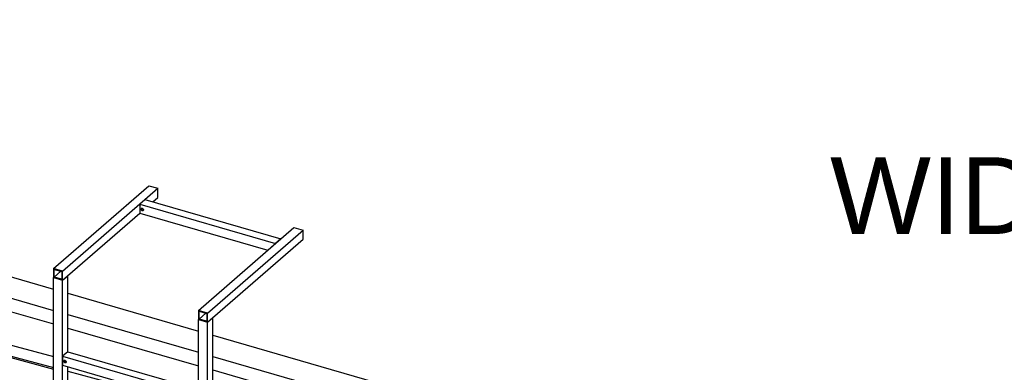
# Model space of a CAD drawing. Header units: millimetres. Extents: x -288865 to 11255, y 102926 to 380857.
# Tile 60 of 142: x -153778 to -150885, y 237540 to 238575. Entities that reach past the tile are written whole.
import ezdxf

# ---------------------------------------------------------------- set-up
doc = ezdxf.new("R2010")
doc.units = ezdxf.units.MM
doc.header["$MEASUREMENT"] = 0
doc.layers.add('A', color=7, linetype='Continuous')
doc.layers.add('TS_LINIE_WIDOCZNE', color=7, linetype='Continuous')
doc.styles.add('TOM', font='arial.ttf', dxfattribs={"height": 18})

# ---------------------------------------------------------------- blocks, each defined once
blk = doc.blocks.new('Part-68308383-2092 - 1330')
at = {"layer": 'TS_LINIE_WIDOCZNE', "color": 1, "linetype": 'Continuous'}
for p, q in [((10630.6, 12501.6), (10682.9, 12546.9)), ((10716.3, 12537.2), (10682.9, 12546.9)), ((10717.8, 12538.6), (10716.3, 12537.2)), ((10717.8, 12538.6), (11133.8, 12418.5)), ((10630.6, 12501.6), (11133.8, 12356.3)), ((10630.6, 12461.6), (10630.6, 12501.6)), ((10630.6, 12461.6), (11133.8, 12316.3)), ((11175.8, 12406.4), (11560, 12295.5)), ((11175.8, 12344.2), (11560, 12233.3)), ((11175.8, 12304.2), (11560, 12193.3)), ((11602, 12283.3), (12243.3, 12098.2)), ((11602, 12221.2), (12222.8, 12042)), ((11602, 12181.2), (12222.8, 12002)), ((12241.7, 12096.9), (12243.3, 12098.2)), ((12275.1, 12087.3), (12241.7, 12096.9)), ((12243.3, 12098.2), (12243.3, 12096.5)), ((12222.8, 12042), (12275.1, 12087.3)), ((12272.8, 12082.6), (12275.1, 12084.6)), ((12275.1, 12084.6), (12275.1, 12087.3)), ((12222.8, 12042), (12222.8, 12002)), ((12224.3, 12040.7), (12230.4, 12046)), ((12224.3, 12003.3), (12224.3, 12040.7)), ((12222.8, 12002), (12224.3, 12003.3))]:
    blk.add_line(p, q, dxfattribs=at)
blk = doc.blocks.new('Part-68308383-2072 - 1330')
at = {"layer": 'TS_LINIE_WIDOCZNE', "color": 1, "linetype": 'Continuous'}
for p, q in [((11175.8, 12234.9), (11160.4, 12221.6)), ((11160.4, 12221.6), (11160.4, 12195)), ((11160.4, 12221.6), (11560, 12106.3)), ((11163.8, 12207.3), (11164.9, 12209.8)), ((11164.9, 12209.8), (11167.8, 12210.2)), ((11165.7, 12209.9), (11164.9, 12208.3)), ((11167.8, 12210.2), (11170.6, 12208.2)), ((11175.8, 12234.9), (11560, 12124.1)), ((11160.4, 12195), (11560, 12079.6)), ((11164.9, 12204.2), (11163.8, 12207.3)), ((11164.9, 12208.3), (11166.1, 12205.2)), ((11167.8, 12202.2), (11164.9, 12204.2)), ((11166.1, 12205.2), (11168.9, 12203.2)), ((11170.6, 12202.5), (11167.8, 12202.2)), ((11168.2, 12203.7), (11171.3, 12206.4)), ((11168.9, 12203.2), (11171, 12203.4)), ((11170.6, 12208.2), (11171.8, 12205)), ((11171.8, 12205), (11170.6, 12202.5)), ((11548.6, 12096.2), (11549.8, 12098.7)), ((11549.8, 12093.1), (11548.6, 12096.2)), ((11549.8, 12098.7), (11552.6, 12099.1)), ((11550.5, 12098.8), (11549.8, 12097.2)), ((11549.8, 12097.2), (11551, 12094.1)), ((11551, 12094.1), (11553.8, 12092.1)), ((11552.6, 12099.1), (11555.5, 12097.1)), ((11555.5, 12097.1), (11556.6, 12093.9)), ((11556.6, 12093.9), (11555.5, 12091.4)), ((11560, 12079.6), (11560, 12106.3)), ((11552.6, 12091.1), (11549.8, 12093.1)), ((11555.5, 12091.4), (11552.6, 12091.1)), ((11553.8, 12092.1), (11555.9, 12092.3))]:
    blk.add_line(p, q, dxfattribs=at)
blk = doc.blocks.new('Part-68308383-1641 - 1330')
at = {"layer": 'TS_LINIE_WIDOCZNE', "color": 1, "linetype": 'Continuous'}
for p, q in [((7453.1, 13209.5), (11133.8, 12220.6)), ((7425.1, 13185.2), (11133.8, 12188.7)), ((7425.1, 13180.6), (11133.8, 12184.1)), ((11175.8, 12177.4), (11430.3, 12109.1))]:
    blk.add_line(p, q, dxfattribs=at)
blk = doc.blocks.new('Part-68308383-1649 - 1330')
at = {"layer": 'TS_LINIE_WIDOCZNE', "color": 1, "linetype": 'Continuous'}
for p, q in [((11210.6, 11607.6), (10706.8, 12210.2)), ((11235, 11614.3), (10745.6, 12199.8)), ((11256.6, 11620.2), (10779.8, 12190.6)), ((11412.7, 11401.8), (11241.4, 11606.6)), ((11428.1, 11415.1), (11263, 11612.6)), ((11373, 11413.2), (11217, 11599.9)), ((11373, 11413.2), (11412.7, 11401.8)), ((11412.7, 11401.8), (11428.1, 11415.1))]:
    blk.add_line(p, q, dxfattribs=at)
blk = doc.blocks.new('Part-68308383-2070 - 1330')
at = {"layer": 'TS_LINIE_WIDOCZNE', "color": 1, "linetype": 'Continuous'}
for p, q in [((11133.8, 12049.4), (11133.8, 12452.5)), ((11133.8, 12452.5), (11160.4, 12444.8)), ((11160.4, 12444.8), (11175.8, 12458.1)), ((11160.4, 12041.8), (11160.4, 12444.8)), ((11175.8, 12234.9), (11175.8, 12458.1)), ((11175.8, 12055.1), (11175.8, 12190.5)), ((11160.4, 12041.8), (11133.8, 12049.4)), ((11175.8, 12055.1), (11160.4, 12041.8))]:
    blk.add_line(p, q, dxfattribs=at)
blk = doc.blocks.new('Part-68308383-2071 - 1330')
at = {"layer": 'TS_LINIE_WIDOCZNE', "color": 1, "linetype": 'Continuous'}
for p, q in [((11560, 11926.4), (11560, 12329.5)), ((11560, 12329.5), (11586.6, 12321.8)), ((11586.6, 12321.8), (11602, 12335.1)), ((11602, 11932.1), (11602, 12335.1)), ((11586.6, 11918.7), (11586.6, 12321.8)), ((11586.6, 11918.7), (11560, 11926.4)), ((11602, 11932.1), (11586.6, 11918.7))]:
    blk.add_line(p, q, dxfattribs=at)
blk = doc.blocks.new('Part-68308383-2075 - 1330')
at = {"layer": 'TS_LINIE_WIDOCZNE', "color": 1, "linetype": 'Continuous'}
for p, q in [((11402.8, 12681.3), (11387.4, 12668)), ((11402.8, 12681.3), (11802.3, 12566)), ((11387.4, 12668), (11387.4, 12641.3)), ((11387.4, 12668), (11786.9, 12552.6)), ((11390.7, 12653.7), (11391.9, 12656.2)), ((11391.9, 12650.5), (11390.7, 12653.7)), ((11391.9, 12656.2), (11394.7, 12656.5)), ((11392.6, 12656.3), (11391.9, 12654.7)), ((11391.9, 12654.7), (11393, 12651.5)), ((11394.7, 12648.5), (11391.9, 12650.5)), ((11393, 12651.5), (11395.8, 12649.5)), ((11394.7, 12656.5), (11397.5, 12654.5)), ((11397.5, 12648.9), (11394.7, 12648.5)), ((11395.1, 12650), (11398.2, 12652.7)), ((11395.8, 12649.5), (11397.9, 12649.8)), ((11397.5, 12654.5), (11398.7, 12651.4)), ((11398.7, 12651.4), (11397.5, 12648.9)), ((11387.4, 12641.3), (11763.8, 12532.6)), ((11802.3, 12566), (11786.9, 12552.6)), ((11775.8, 12543), (11776.7, 12545.1)), ((11776.7, 12545.1), (11778.4, 12545.3)), ((11776.9, 12544), (11777.5, 12545.2))]:
    blk.add_line(p, q, dxfattribs=at)
blk = doc.blocks.new('Part-68308383-2073 - 1330')
at = {"layer": 'TS_LINIE_WIDOCZNE', "color": 1, "linetype": 'Continuous'}
for p, q in [((11133.8, 12479.1), (11414.6, 12722.3)), ((11160.4, 12471.4), (11441.2, 12714.6)), ((11414.6, 12722.3), (11441.2, 12714.6)), ((11441.2, 12687.9), (11441.2, 12714.6)), ((11425.8, 12674.6), (11441.2, 12687.9)), ((11160.4, 12444.8), (11387.4, 12641.3)), ((11160.4, 12471.4), (11133.8, 12479.1)), ((11133.8, 12479.1), (11133.8, 12452.5)), ((11135.8, 12453.9), (11135.8, 12476.6)), ((11135.8, 12476.6), (11158.4, 12470)), ((11135.8, 12453.9), (11155.4, 12470.9)), ((11158.4, 12470), (11158.4, 12447.4)), ((11160.4, 12444.8), (11160.4, 12471.4)), ((11133.8, 12452.5), (11160.4, 12444.8)), ((11158.4, 12447.4), (11135.8, 12453.9))]:
    blk.add_line(p, q, dxfattribs=at)
blk = doc.blocks.new('Part-68308383-2074 - 1330')
at = {"layer": 'TS_LINIE_WIDOCZNE', "color": 1, "linetype": 'Continuous'}
for p, q in [((11560, 12356.1), (11840.7, 12599.3)), ((11586.6, 12348.4), (11867.4, 12591.6)), ((11840.7, 12599.3), (11867.4, 12591.6)), ((11867.4, 12564.9), (11867.4, 12591.6)), ((11586.6, 12321.8), (11867.4, 12564.9)), ((11586.6, 12348.4), (11560, 12356.1)), ((11560, 12356.1), (11560, 12329.5)), ((11560, 12329.5), (11586.6, 12321.8)), ((11562, 12330.9), (11562, 12353.5)), ((11562, 12353.5), (11584.6, 12347)), ((11562, 12330.9), (11581.6, 12347.9)), ((11584.6, 12324.3), (11562, 12330.9)), ((11584.6, 12347), (11584.6, 12324.3)), ((11586.6, 12321.8), (11586.6, 12348.4))]:
    blk.add_line(p, q, dxfattribs=at)

msp = doc.modelspace()

# ---------------------------------------------------------------- block references
for name in ['Part-68308383-1641 - 1330', 'Part-68308383-2073 - 1330', 'Part-68308383-2075 - 1330', 'Part-68308383-2074 - 1330', 'Part-68308383-2092 - 1330', 'Part-68308383-2070 - 1330', 'Part-68308383-2071 - 1330', 'Part-68308383-2072 - 1330', 'Part-68308383-1649 - 1330']:
    msp.add_blockref(name, (-164812.9, 225365.8))

# ---------------------------------------------------------------- texts
at = {"layer": 'A', "style": 'TOM'}
msp.add_text('WIDOK ZESTAWCZY', height=225, dxfattribs=at).set_placement((-151397, 237946.5))

doc.saveas('drawing.dxf')
